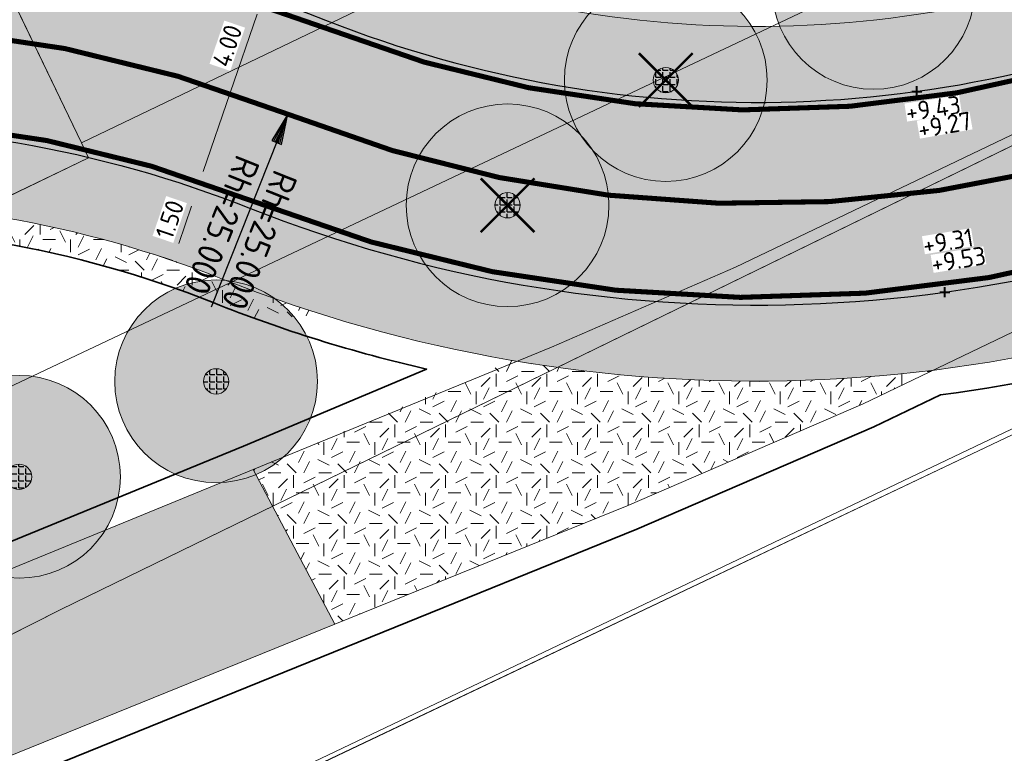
# Model space of a CAD drawing. Header units: metres. Extents: x 163543 to 168130, y 402678 to 405437.
# Tile 111 of 256: x 164615 to 164635, y 403475 to 403490. Entities that reach past the tile are written whole.
import ezdxf

# ---------------------------------------------------------------- set-up
doc = ezdxf.new("R2010")
doc.units = ezdxf.units.M
doc.linetypes.add('X-CA190022.004-UO-ALM_Assen$0$AM-AS', pattern=[16, 10, -2, 2, -2])
doc.layers.get('0').update_dxf_attribs({"lineweight": 25})
for name, color, linetype, lineweight in [('X-CA190022.004-UO-ALM_Assen$0$N-WE-AM-AS_WEG-G', 10, 'X-CA190022.004-UO-ALM_Assen$0$AM-AS', 25), ('X-CA190022.004-UO-ALM_Assen$0$N-WE-AM-TANGENTPUNT-T25', 7, 'Continuous', 25), ('X-CA190022.004-UO-BGT_Ondergrond$0$GE_201_SHDHek_Lijn_GEM', 253, 'X-CA190022.004-UO-BGT_Ondergrond$0$Hekwerk', 9), ('X-CA190022.004-UO-BGT_Ondergrond$0$GE_316_WGDFietspad_Vlak_GEM', 253, 'Continuous', 9), ('X-CA190022.004-UO-BGT_Ondergrond$0$GE_367_OWGBerm_groenvoorziening_grasenk_GEM', 253, 'Continuous', 9), ('X-CA190022.004-UO-BGT_Ondergrond$0$GE_401_OTDErf_Vlak_GEM', 253, 'Continuous', 9), ('X-CA190022.004-UO-BGT_Ondergrond$0$GE_479_BTDGroenvoorziening_grasenkruida_GEM', 253, 'Continuous', 9), ('X-CA190022.004-UO-DWM_Beplanting$0$B-WE-GR-BOOM-S AFKOMSTIG UIT BGT', 252, 'Continuous', 0), ('X-CA190022.004-UO-DWM_Snelfietsroute$0$N-WE-GW-BERM-G', 90, 'Continuous', 18), ('X-CA190022.004-UO-DWM_Snelfietsroute$0$N-WE-VH-KANTVERHARDING-G', 210, 'Continuous', 25), ('X-CA190022.004-UO-DWM_Snelfietsroute$0$N-WE-VW-MARKERING_LANGS_STREEP_DOORGETROKKEN_010-G', 7, 'Continuous', 0), ('X-CA190022.004-UO-GZM_Werkgrens_v0.2$0$N-WE-KG-GRENS_SYSTEEMGRENS-G', 7, 'X-CA190022.004-UO-GZM_Werkgrens_v0.2$0$KG-OG', 35), ('X-CA190022.004-UO-KAD_Percelen$0$B-WE-KG-GRENS_PERCEEL-GV', 150, 'Continuous', 9), ('X-CA190022.004-UO-TXT_Hoogtes$0$X-XX-AL-T25', 7, 'Continuous', 25), ('X-CA190022.004-UO-TXT_Tekst 1op200$0$X-XX-AL-AANKLEDING-M', 7, 'Continuous', 18)]:
    doc.layers.add(name, color=color, linetype=linetype, lineweight=lineweight)
doc.layers.add('X-CA190022.004-UO-ARC_Arcering$0$N-GV-GR-GRAS-A-200 GRASMENGSEL M1', color=62, linetype='Continuous', lineweight=18, transparency=0.5)
doc.layers.add('X-CA190022.004-UO-ARC_Arcering$0$N-WE-VH-VERHARDING_ASFALT_ROOD-A', color=232, linetype='Continuous', lineweight=0, transparency=0.5)
for name, color, linetype in [('X-CA190022.004-UO-DWM_Beplanting$0$B-WE-GR-BOOM-S AFKOMSTIG UIT BOMENBESTAND GEMEENTE', 252, 'Continuous'), ('X-CA190022.004-UO-DWM_Beplanting$0$N-GV-GR-GRAS-A-200', 7, 'Continuous'), ('X-CA190022.004-UO-DWM_Beplanting$0$V-WE-GR-BOOM-S', 1, 'Continuous'), ('X-CA190022.004-UO-TXT_Hoogtes$0$C3D-SURFACE_TINSURFACE_LABELING-BESTAAND', 252, 'Continuous'), ('X-CA190022.004-UO-TXT_Hoogtes$0$C3D-SURFACE_TINSURFACE_LABELING-NIEUW', 7, 'Continuous')]:
    doc.layers.add(name, color=color, linetype=linetype)
doc.layers.add('X-CA190022.004-UO-TXT_Hoogtes$0$C3D-ASSEMBLY_MARKER', color=7, linetype='Continuous', lineweight=35, plot=False)
doc.styles.add('NLCS-ISO', font='NLCS-ISO.ttf')
doc.styles.add('X-CA190022.004-UO-ALM_Assen$0$NLCS-ISO', font='NLCS-ISO.ttf')
doc.styles.add('X-CA190022.004-UO-TXT_Tekst 1op200$0$NLCS-ISO-M200-T18', font='NLCS-ISO.ttf', dxfattribs={"height": 0.36})
doc.linetypes.add('X-CA190022.004-UO-BGT_Ondergrond$0$Hekwerk', pattern='A,5,-1.5,[2,dgnlstyle-Veghel.shx,S=0.007936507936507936,R=0,X=0,Y=0],-1.5', length=8)
doc.linetypes.add('X-CA190022.004-UO-GZM_Werkgrens_v0.2$0$KG-OG', pattern='A,5.5,-1.5,[2,NLCS.SHX,S=0.5,R=0,X=0,Y=0],-1.5', length=8.5)
doc.dimstyles.new('X-CA190022.004-UO-TXT_Tekst 1op200$0$NLCS-M200-T18-PIJL_L2_H1', dxfattribs={"dimscale": 0.2, "dimtxt": 2.5, "dimasz": 1.8, "dimexe": 2, "dimexo": 2, "dimgap": 0.7, "dimtad": 1, "dimzin": 0, "dimdsep": 46, "dimtxsty": 'X-CA190022.004-UO-TXT_Tekst 1op200$0$NLCS-ISO-M200-T18', "dimcen": 0, "dimdle": 2, "dimclrd": 256, "dimclre": 256, "dimclrt": 10, "dimadec": 1, "dimazin": 0, "dimtfac": 1, "dimtdec": 3, "dimtofl": 0, "dimtmove": 0, "dimatfit": 3, "dimfxl": 2, "dimfxlon": 1, "dimtfillclr": 256, "dimtolj": 1, "dimtzin": 0, "dimlwd": -1, "dimlwe": -1, "dimarcsym": 0})
pattern_1 = [(0, (0, 0), (1, 1), [0.25, -0.75]), (0, (0.5499999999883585, 0.5999999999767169), (1, 1), [0.25, -0.75]), (90, (0.1000000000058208, 0.3499999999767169), (-1, 1), [0.25, -0.75]), (90, (0.5, 0.7000000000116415), (-1, 1), [0.25, -0.75]), (45, (0.2000000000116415, 0.7000000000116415), (0, 1.000000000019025), [0.25, -1.164213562]), (135, (0.5499999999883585, 0), (-1.000000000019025, 0), [0.25, -1.164213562]), (26.56505119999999, (0.25, 0.2999999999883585), (1.000000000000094, 4.000644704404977e-10), [0.25, -1.986067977]), (26.56505119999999, (0.7000000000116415, 0.7999999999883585), (1.000000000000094, 4.000644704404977e-10), [0.25, -1.986067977]), (63.43494882, (0.7000000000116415, 0), (5.099862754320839e-11, 1.000000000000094), [0.2499999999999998, -1.986067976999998]), (63.43494882, (0.25, 0.4500000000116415), (5.099862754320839e-11, 1.000000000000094), [0.2499999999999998, -1.986067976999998]), (63.43494882, (0.6000000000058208, 0.2000000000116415), (5.099862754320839e-11, 1.000000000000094), [0.2499999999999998, -1.986067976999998]), (116.5650512, (0, 0.5499999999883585), (-4.000648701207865e-10, 1.000000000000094), [0.2499999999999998, -1.986067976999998]), (153.43494882, (0.2000000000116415, 0.1500000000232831), (-1.000000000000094, 5.099898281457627e-11), [0.25, -1.986067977])]
pattern_2 = [(0, (0, 5000), (1, 1), [0.25, -0.75]), (0, (0.5499999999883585, 5000.599999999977), (1, 1), [0.25, -0.75]), (90, (0.1000000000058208, 5000.349999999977), (-1, 1), [0.25, -0.75]), (90, (0.5, 5000.700000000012), (-1, 1), [0.25, -0.75]), (45, (0.2000000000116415, 5000.700000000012), (0, 1.000000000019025), [0.25, -1.164213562]), (135, (0.5499999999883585, 5000), (-1.000000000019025, 0), [0.25, -1.164213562]), (26.56505119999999, (0.25, 5000.299999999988), (1.000000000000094, 4.000644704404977e-10), [0.25, -1.986067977]), (26.56505119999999, (0.7000000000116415, 5000.799999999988), (1.000000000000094, 4.000644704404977e-10), [0.25, -1.986067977]), (63.43494882, (0.7000000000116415, 5000), (5.099862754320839e-11, 1.000000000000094), [0.2499999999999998, -1.986067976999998]), (63.43494882, (0.25, 5000.450000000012), (5.099862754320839e-11, 1.000000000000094), [0.2499999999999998, -1.986067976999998]), (63.43494882, (0.6000000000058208, 5000.200000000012), (5.099862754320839e-11, 1.000000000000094), [0.2499999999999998, -1.986067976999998]), (116.5650512, (0, 5000.549999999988), (-4.000648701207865e-10, 1.000000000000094), [0.2499999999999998, -1.986067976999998]), (153.43494882, (0.2000000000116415, 5000.150000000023), (-1.000000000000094, 5.099898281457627e-11), [0.25, -1.986067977])]

# ---------------------------------------------------------------- blocks, each defined once
blk = doc.blocks.new('X-CA190022.004-UO-DWM_Beplanting$0$SGR-BOOM_01-SO')
at = {"linetype": 'ByBlock', "lineweight": 18}
h = blk.add_hatch(color=0, dxfattribs=at)
h.dxf.hatch_style = 1
edge = h.paths.add_edge_path()
edge.add_arc((0, 0), 0.25, 0, 360)
at = {"color": 0, "linetype": 'ByBlock', "lineweight": 18}
for radius in [2, 0.25]:
    blk.add_circle((0, 0), radius, dxfattribs=at)
blk = doc.blocks.new('X-CA190022.004-UO-DWM_Beplanting$0$IMGEOBoom')
at = {"transparency": 33554457}
h = blk.add_hatch(color=256, dxfattribs=at)
h.dxf.hatch_style = 1
edge = h.paths.add_edge_path()
edge.add_arc((0, 0), 100, 0, 360)
edge = h.paths.add_edge_path(flags=17)
edge.add_arc((0, 0), 12.5, 0, 360)
h = blk.add_hatch()
h.set_pattern_fill('ANGLE', color=256)
h.set_pattern_definition([(0, (0, 0), (0, 6.985), [5.08, -1.905]), (90, (0, 0), (-6.985, 4.277078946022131e-16), [5.08, -1.905])])
edge = h.paths.add_edge_path(flags=17)
edge.add_arc((0, 0), 12.5, 0, 360)
at = {"layer": 'X-CA190022.004-UO-DWM_Beplanting$0$N-GV-GR-GRAS-A-200'}
h = blk.add_hatch(color=256, dxfattribs=at)
h.dxf.hatch_style = 1
edge = h.paths.add_edge_path(flags=17)
edge.add_arc((0, 0), 12.5, 0, 360)
at = {"xscale": 50, "yscale": 50, "zscale": 50}
blk.add_blockref('X-CA190022.004-UO-DWM_Beplanting$0$SGR-BOOM_01-SO', (0, 0), dxfattribs=at)
blk = doc.blocks.new('X-CA190022.004-UO-DWM_Beplanting$0$Te verwijderen boom')
at = {"ltscale": 0.1, "const_width": 0.05, "flags": 128}
for points in [[(-0.5303300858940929, 0.5303300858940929), (0.5303300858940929, -0.5303300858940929)], [(0.5303300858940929, 0.5303300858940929), (-0.5303300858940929, -0.5303300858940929)]]:
    blk.add_lwpolyline(points, dxfattribs=at)
blk = doc.blocks.new('*U204')
at = {"layer": 'X-CA190022.004-UO-TXT_Hoogtes$0$C3D-ASSEMBLY_MARKER', "color": 7, "linetype": 'Continuous', "lineweight": 40}
for p, q in [((164632.7995342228, 403488.4266769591, 9.426502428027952), (164632.7995342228, 403488.626676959, 9.426502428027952)), ((164632.6995342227, 403488.5266769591, 9.426502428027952), (164632.8995342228, 403488.5266769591, 9.426502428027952))]:
    blk.add_line(p, q, dxfattribs=at)
at = {"layer": 'X-CA190022.004-UO-TXT_Hoogtes$0$X-XX-AL-T25', "color": 7, "linetype": 'Continuous', "lineweight": 25, "insert": (164633.1208434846, 403488.1894619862, 9.426502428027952), "char_height": 0.36, "width": 1.0908, "attachment_point": 5, "rotation": 8.531627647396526, "style": 'NLCS-ISO', "bg_fill": 3, "box_fill_scale": 1, "bg_fill_color": 256, "bg_fill_true_color": 13158600, "bg_fill_transparency": 0}
blk.add_mtext('{\\fNLCS-ISO|b0|i0|c0|p10;+9.43}', dxfattribs=at)
blk = doc.blocks.new('*U205')
at = {"layer": 'X-CA190022.004-UO-TXT_Hoogtes$0$C3D-ASSEMBLY_MARKER', "color": 7, "linetype": 'Continuous', "lineweight": 40}
for p, q in [((164633.2523710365, 403484.5650731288, 9.52632306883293), (164633.4523710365, 403484.5650731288, 9.52632306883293)), ((164633.3523710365, 403484.4650731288, 9.52632306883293), (164633.3523710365, 403484.6650731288, 9.52632306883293))]:
    blk.add_line(p, q, dxfattribs=at)
at = {"layer": 'X-CA190022.004-UO-TXT_Hoogtes$0$X-XX-AL-T25', "color": 7, "linetype": 'Continuous', "lineweight": 25, "insert": (164633.6213723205, 403485.206901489, 9.52632306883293), "char_height": 0.36, "width": 1.05444, "attachment_point": 5, "rotation": 9.325563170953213, "style": 'NLCS-ISO', "bg_fill": 3, "box_fill_scale": 1, "bg_fill_color": 256, "bg_fill_true_color": 13158600, "bg_fill_transparency": 0}
blk.add_mtext('{\\fNLCS-ISO|b0|i0|c0|p10;+9.53}', dxfattribs=at)
blk = doc.blocks.new('*U206')
at = {"layer": 'X-CA190022.004-UO-TXT_Hoogtes$0$X-XX-AL-T25', "color": 252, "linetype": 'Continuous', "lineweight": 25, "insert": (164633.3485055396, 403487.8624239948, 9.266392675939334), "char_height": 0.36, "width": 1.05444, "attachment_point": 5, "rotation": 10.026256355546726, "style": 'NLCS-ISO', "bg_fill": 3, "box_fill_scale": 1, "bg_fill_color": 256, "bg_fill_true_color": 13158600, "bg_fill_transparency": 0}
blk.add_mtext('{\\fNLCS-ISO|b0|i0|c0|p10;+9.27}', dxfattribs=at)
blk = doc.blocks.new('*U207')
at = {"layer": 'X-CA190022.004-UO-TXT_Hoogtes$0$X-XX-AL-T25', "color": 252, "linetype": 'Continuous', "lineweight": 25, "insert": (164633.4137432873, 403485.5700896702, 9.313696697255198), "char_height": 0.36, "width": 0.98172, "attachment_point": 5, "rotation": 9.427672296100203, "style": 'NLCS-ISO', "bg_fill": 3, "box_fill_scale": 1, "bg_fill_color": 256, "bg_fill_true_color": 13158600, "bg_fill_transparency": 0}
blk.add_mtext('{\\fNLCS-ISO|b0|i0|c0|p10;+9.31}', dxfattribs=at)
blk = doc.blocks.new('X-CA190022.004-UO-ALM_Assen$0$SVH-RANDVERHARDING-SO')
at = {"color": 0}
for p, q in [((-0.5999999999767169, 3.499999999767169), (0.5999999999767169, 3.499999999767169)), ((0, 0), (-0.5999999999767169, 3.499999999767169)), ((-0.4000000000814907, 3.499999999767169), (0.4000000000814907, 3.499999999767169)), ((0, 0.7000000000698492), (-0.4000000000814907, 3.499999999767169)), ((-0.1999999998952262, 3.499999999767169), (0.1999999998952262, 3.499999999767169)), ((0, 1.749999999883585), (-0.1999999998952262, 3.499999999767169)), ((0.5999999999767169, 3.499999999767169), (0, 0)), ((0.4000000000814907, 3.499999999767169), (0, 0.7000000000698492)), ((0.1999999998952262, 3.499999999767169), (0, 1.749999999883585))]:
    blk.add_line(p, q, dxfattribs=at)
blk = doc.blocks.new('*D842')
at = {"layer": 'X-CA190022.004-UO-TXT_Tekst 1op200$0$X-XX-AL-AANKLEDING-M', "transparency": 16777216}
for p, q in [((164619.8976729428, 403490.3889338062), (164620.2761361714, 403490.2594518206)), ((164619.7811391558, 403490.0483169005), (164618.7188916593, 403486.9434709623)), ((164618.6023578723, 403486.6028540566), (164618.2238946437, 403486.7323360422))]:
    blk.add_line(p, q, dxfattribs=at)
for points in [[(164619.7243696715, 403490.0677391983), (164619.8379086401, 403490.0288946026), (164619.8976729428, 403490.3889338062)], [(164618.662122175, 403486.9628932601), (164618.7756611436, 403486.9240486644), (164618.6023578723, 403486.6028540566)]]:
    blk.add_solid(points, dxfattribs=at)
at = {"layer": 'X-CA190022.004-UO-TXT_Tekst 1op200$0$X-XX-AL-AANKLEDING-M', "transparency": 16777216, "insert": (164619.1928416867, 403489.4264412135), "char_height": 0.36, "attachment_point": 5, "rotation": 71.11286592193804, "style": 'X-CA190022.004-UO-TXT_Tekst 1op200$0$NLCS-ISO-M200-T18', "bg_fill": 3, "box_fill_scale": 1.1, "bg_fill_color": 256, "bg_fill_true_color": 13158600, "bg_fill_transparency": 0}
blk.add_mtext('\\A1;4.00', dxfattribs=at)
blk = doc.blocks.new('*D843')
at = {"layer": 'X-CA190022.004-UO-TXT_Tekst 1op200$0$X-XX-AL-AANKLEDING-M', "transparency": 16777216}
for p, q in [((164618.602357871, 403486.602854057), (164618.2238946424, 403486.7323360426)), ((164618.485824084, 403486.2622371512), (164618.2340110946, 403485.5262123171)), ((164618.1174773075, 403485.1855954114), (164617.7390140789, 403485.315077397))]:
    blk.add_line(p, q, dxfattribs=at)
for points in [[(164618.4290545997, 403486.281659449), (164618.5425935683, 403486.2428148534), (164618.602357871, 403486.602854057)], [(164618.1772416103, 403485.5456346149), (164618.2907805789, 403485.5067900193), (164618.1174773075, 403485.1855954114)]]:
    blk.add_solid(points, dxfattribs=at)
at = {"layer": 'X-CA190022.004-UO-TXT_Tekst 1op200$0$X-XX-AL-AANKLEDING-M', "transparency": 16777216, "insert": (164618.0571470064, 403485.9978103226), "char_height": 0.36, "attachment_point": 5, "rotation": 71.11286592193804, "style": 'X-CA190022.004-UO-TXT_Tekst 1op200$0$NLCS-ISO-M200-T18', "bg_fill": 3, "box_fill_scale": 1.1, "bg_fill_color": 256, "bg_fill_true_color": 13158600, "bg_fill_transparency": 0}
blk.add_mtext('\\A1;1.50', dxfattribs=at)

msp = doc.modelspace()

# ---------------------------------------------------------------- hatches: boundary and pattern name
at = {"layer": 'X-CA190022.004-UO-ARC_Arcering$0$N-GV-GR-GRAS-A-200 GRASMENGSEL M1'}
h = msp.add_hatch(dxfattribs=at)
h.set_pattern_fill('AGR-GRAS_02-SO', color=256, scale=0.1, pattern_type=2)
h.set_pattern_definition(pattern_2)
h.paths.add_polyline_path([(164599.4477769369, 403489.171202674, -0.2096908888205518), (164621.1271427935, 403489.9339234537, 0.2085225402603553), (164639.5720025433, 403490.5563046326), (164638.9234094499, 403491.9088021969, -0.2087200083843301), (164621.6614316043, 403491.3356928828, 0.2094978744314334), (164598.7972482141, 403490.5227989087), (164495.7346418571, 403440.9457024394, 0.2673616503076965), (164498.6229905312, 403440.7572431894), (164498.6671474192, 403440.667520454)])
h = msp.add_hatch(dxfattribs=at)
h.set_pattern_fill('AGR-GRAS_02-SO', color=256, scale=0.1, pattern_type=2)
h.set_pattern_definition([(0, (0, 5000), (1, 1), [0.25, -0.75]), (0, (0.5499999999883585, 5000.599999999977), (1, 1), [0.25, -0.75]), (90, (0.1000000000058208, 5000.349999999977), (-1, 1), [0.25, -0.75]), (90, (0.5, 5000.700000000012), (-1, 1), [0.25, -0.75]), (45, (0.2000000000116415, 5000.700000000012), (0, 1.000000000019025), [0.25, -1.164213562]), (135, (0.5499999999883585, 5000), (-1.000000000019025, 0), [0.25, -1.164213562]), (26.56505119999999, (0.25, 5000.299999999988), (1.000000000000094, 4.000644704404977e-10), [0.25, -1.986067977]), (26.56505119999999, (0.7000000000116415, 5000.799999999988), (1.000000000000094, 4.000644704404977e-10), [0.25, -1.986067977]), (63.43494882, (0.7000000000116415, 5000), (5.099862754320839e-11, 1.000000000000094), [0.2499999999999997, -1.986067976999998]), (63.43494882, (0.25, 5000.450000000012), (5.099862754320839e-11, 1.000000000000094), [0.2499999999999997, -1.986067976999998]), (63.43494882, (0.6000000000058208, 5000.200000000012), (5.099862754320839e-11, 1.000000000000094), [0.2499999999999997, -1.986067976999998]), (116.5650512, (0, 5000.549999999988), (-4.000648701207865e-10, 1.000000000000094), [0.2499999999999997, -1.986067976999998]), (153.43494882, (0.2000000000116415, 5000.150000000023), (-1.000000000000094, 5.099898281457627e-11), [0.25, -1.986067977])])
edge = h.paths.add_edge_path()
edge.add_arc((164611.1568154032, 403464.8422401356), 21.50000000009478, 68.3293112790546, 115.7006320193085, ccw=False)
edge.add_arc((164629.6203846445, 403511.3083203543), 28.50000000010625, 248.3293112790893, 295.6200458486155)
edge.add_line((164641.9438200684, 403485.6104033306), (164641.3015951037, 403486.9496215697))
edge.add_arc((164629.6357839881, 403511.3970298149), 27.08813243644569, 248.3324958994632, 295.5095370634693, ccw=False)
edge.add_arc((164611.1568154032, 403464.8422401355), 23.00000000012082, 68.37151412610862, 115.7006320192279)
edge.add_line((164601.1824278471, 403485.5669016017), (164502.0995686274, 403437.8801956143))
edge.add_line((164502.0995686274, 403437.8801956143), (164502.1429355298, 403437.7900883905))
edge.add_arc((164503.4005756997, 403435.1769789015), 2.899999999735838, 115.7006320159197, 174.5422744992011)
edge.add_line((164500.5137224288, 403435.4528016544), (164601.8329313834, 403484.2152932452))
h = msp.add_hatch(dxfattribs=at)
h.set_pattern_fill('AGR-GRAS_02-SO', color=256, scale=0.1, pattern_type=2)
h.set_pattern_definition(pattern_1)
edge = h.paths.add_edge_path()
edge.add_arc((164611.1568158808, 403464.8422399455), 21.00000000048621, 68.33813964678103, 110.2592708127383)
edge.add_arc((164608.1106679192, 403447.7851550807), 37.00000000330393, 96.55763727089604, 99.59772582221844)
edge.add_arc((164611.1568154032, 403464.8422401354), 21.50000000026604, 68.32931127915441, 115.37946235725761, ccw=False)
edge.add_arc((164629.6203846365, 403511.3083203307), 28.4999999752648, 248.3293112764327, 252.5432567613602)
edge.add_arc((164618.3996039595, 403518.4461171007), 34.42897145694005, 272.2316846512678, 274.4497931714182, ccw=False)
edge.add_arc((164629.6203714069, 403511.3083249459), 28.99999980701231, 248.3229469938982, 250.0809143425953, ccw=False)
h = msp.add_hatch(dxfattribs=at)
h.set_pattern_fill('AGR-GRAS_02-SO', color=256, scale=0.1, pattern_type=2)
h.set_pattern_definition(pattern_1)
edge = h.paths.add_edge_path()
edge.add_arc((164629.6203846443, 403511.3083203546), 28.50000000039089, 260.3109467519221, 277.0624142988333)
edge.add_line((164633.1244734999, 403483.0245553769), (164631.74, 403482.36))
edge.add_line((164631.74, 403482.36), (164627.08, 403480.35))
edge.add_line((164627.08, 403480.35), (164621.316, 403478.014))
edge.add_line((164621.316, 403478.014), (164619.704, 403481.066))
edge.add_line((164619.704, 403481.066), (164624.8238046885, 403483.2148545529))
h = msp.add_hatch(dxfattribs=at)
h.set_pattern_fill('AGR-GRAS_02-SO', color=256, scale=0.1, pattern_type=2)
h.set_pattern_definition(pattern_2)
h.paths.add_polyline_path([(164619.704, 403481.066), (164621.316, 403478.014), (164605.74, 403471.7), (164600.64, 403469.315), (164599.21, 403468.63), (164595.22, 403466.605), (164591.23, 403464.58), (164577.71, 403456.5), (164571.47, 403453.2), (164544.8135, 403440.3775), (164518.157, 403427.555), (164516.668, 403430.689), (164569.76, 403456.18), (164575.93, 403459.42), (164592.13, 403469.02), (164597.61, 403471.99), (164600.48, 403473.35), (164602.885, 403474.235), (164604.45, 403474.81)])
at = {"layer": 'X-CA190022.004-UO-ARC_Arcering$0$N-WE-VH-VERHARDING_ASFALT_ROOD-A'}
h = msp.add_hatch(color=256, dxfattribs=at)
h.dxf.hatch_style = 1
h.paths.add_polyline_path([(164621.1086011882, 403489.9412831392, 0.2094983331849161), (164599.4477517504, 403489.1711905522), (164498.6671976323, 403440.6674161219), (164490.6751630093, 403436.8210010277, -0.02616535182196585), (164490.3924341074, 403436.684928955), (164490.089852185, 403436.5393019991), (164489.7935083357, 403436.3966773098), (164493.0826311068, 403433.5405141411), (164493.7673718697, 403433.8700669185), (164502.0995686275, 403437.8801956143), (164601.1824278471, 403485.5669016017, -0.2096911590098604), (164619.6500572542, 403486.2166370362, 0.208643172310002), (164641.3015951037, 403486.9496215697), (164639.5720025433, 403490.5563046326, -0.2087479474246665)])

# ---------------------------------------------------------------- linework, layer by layer
at = {"layer": 'X-CA190022.004-UO-ALM_Assen$0$N-WE-AM-TANGENTPUNT-T25', "linetype": 'Continuous', "lineweight": 25}
msp.add_line((164620.3886000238, 403488.0752802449), (164618.8745873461, 403484.265061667), dxfattribs=at)
at = {"layer": 'X-CA190022.004-UO-BGT_Ondergrond$0$GE_201_SHDHek_Lijn_GEM'}
msp.add_line((164683.071, 403504.746), (164620.047, 403474.794), dxfattribs=at)
at = {"layer": 'X-CA190022.004-UO-BGT_Ondergrond$0$GE_316_WGDFietspad_Vlak_GEM', "flags": 128}
for points in [[(164783.7, 403545.643), (164775.27, 403548.69), (164773.26, 403549.2200000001), (164770.72, 403548.83), (164768.53, 403548.02), (164631.74, 403482.36), (164627.08, 403480.3500000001), (164621.316, 403478.0140000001), (164619.704, 403481.066), (164625.59, 403483.48), (164629.22, 403485.06), (164763.542, 403549.392), (164768.875, 403551.946)], [(164599.21, 403468.63), (164591.23, 403464.58), (164577.71, 403456.5), (164571.47, 403453.2), (164518.157, 403427.555), (164516.668, 403430.689), (164569.76, 403456.18), (164575.93, 403459.42), (164592.13, 403469.02), (164597.61, 403471.99), (164600.48, 403473.3500000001), (164602.885, 403474.235), (164604.45, 403474.81), (164619.704, 403481.066), (164621.316, 403478.0140000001), (164607.424, 403472.383), (164605.74, 403471.7), (164604.577, 403471.161), (164602.07, 403470), (164599.21, 403468.63)]]:
    msp.add_lwpolyline(points, dxfattribs=at)
at = {"layer": 'X-CA190022.004-UO-BGT_Ondergrond$0$GE_367_OWGBerm_groenvoorziening_grasenk_GEM', "flags": 128}
for points in [[(164768.875, 403551.946), (164763.542, 403549.392), (164629.22, 403485.06), (164625.59, 403483.48), (164619.704, 403481.066), (164604.45, 403474.81), (164602.885, 403474.235), (164600.48, 403473.3500000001), (164597.61, 403471.99), (164592.13, 403469.02), (164575.93, 403459.42), (164569.76, 403456.18), (164516.668, 403430.689), (164513.743, 403429.436), (164509.64, 403427.467), (164507.77, 403426.57)], [(164510.298, 403423.881), (164518.157, 403427.555), (164571.47, 403453.2), (164577.71, 403456.5), (164591.23, 403464.58), (164599.21, 403468.63), (164602.07, 403470), (164604.577, 403471.161), (164605.74, 403471.7), (164607.424, 403472.383), (164621.316, 403478.0140000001), (164627.08, 403480.3500000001), (164631.74, 403482.36), (164768.53, 403548.02), (164770.72, 403548.83), (164773.26, 403549.2200000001), (164775.27, 403548.69), (164783.7, 403545.643)], [(164453.106, 403493.369), (164488.004, 403452.975), (164495.285, 403449.119), (164494.344, 403448.187), (164493.938, 403446.928), (164494.512, 403445.201), (164495.603, 403443.783), (164496.644, 403443.037), (164505.761, 403433.039), (164505.901, 403432.4), (164507.126, 403430.884), (164508.284, 403430.692), (164509.941, 403431.278), (164513.965, 403433.277), (164537.446, 403444.229), (164569.522, 403459.744), (164581.242, 403466.331), (164592.676, 403472.187), (164631.326, 403490.472), (164640.44, 403494.868), (164662.351, 403505.436)], [(164683.071, 403504.746), (164620.047, 403474.794), (164605.994, 403467.843), (164604.644, 403466.081), (164604.1, 403465.83), (164602.208, 403469.716), (164599.34, 403468.357), (164599.989, 403466.994), (164588.888, 403461.691), (164588.317, 403459.308), (164529.221, 403430.464), (164510.811, 403421.473), (164516.407, 403415.184), (164516.697, 403414.849), (164516.465, 403414.735), (164516.238, 403414.623), (164513.991, 403413.907), (164513.067, 403413.794), (164510.581, 403417.138), (164509.01, 403419.334)]]:
    msp.add_lwpolyline(points, dxfattribs=at)
at = {"layer": 'X-CA190022.004-UO-BGT_Ondergrond$0$GE_401_OTDErf_Vlak_GEM', "flags": 128}
msp.add_lwpolyline([(164529.221, 403430.464), (164588.317, 403459.308), (164588.888, 403461.691), (164599.989, 403466.994), (164601.2, 403464.45), (164599.62, 403463.7), (164599.96, 403462.98), (164594.28, 403460.27), (164595.83, 403457.02), (164590.59, 403454.5300000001), (164592.74, 403450.01), (164595.756, 403443.449), (164617.522, 403453.869), (164614.34, 403460.2200000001), (164612.24, 403464.76), (164606.84, 403462.27), (164605.01, 403466.25), (164604.644, 403466.081), (164605.994, 403467.843), (164620.047, 403474.794), (164683.071, 403504.746)], dxfattribs=at)
at = {"layer": 'X-CA190022.004-UO-BGT_Ondergrond$0$GE_479_BTDGroenvoorziening_grasenkruida_GEM', "flags": 128}
msp.add_lwpolyline([(164661.155, 403508.745), (164638.92, 403498.02), (164629.806, 403493.624), (164631.326, 403490.472), (164592.676, 403472.187), (164593.082, 403473.391), (164592.609, 403473.511), (164591.238, 403473.656), (164588.258, 403473.0030000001), (164582.318, 403470.584), (164560.42, 403459.532), (164531.517, 403445.8290000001), (164507.277, 403434.2640000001), (164505.761, 403433.039), (164496.644, 403443.037), (164498.627, 403442.886), (164500.282, 403443.347), (164516.388, 403451.268), (164556.346, 403470.466), (164637.795, 403509.882), (164672.252, 403526.504)], dxfattribs=at)
at = {"layer": 'X-CA190022.004-UO-DWM_Snelfietsroute$0$N-WE-GW-BERM-G', "flags": 128}
for points in [[(164495.7565418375, 403440.9312559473), (164598.7972482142, 403490.5227989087, -0.2096911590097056), (164621.6810498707, 403491.3279058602, 0.2084649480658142), (164638.9234094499, 403491.9088021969)], [(164508.7284291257, 403421.9763283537), (164506.0961804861, 403425.2745619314, -0.1098955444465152), (164503.5709637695, 403430.5183180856, 0.05472478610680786), (164502.147580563, 403434.5521686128), (164502.1390745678, 403434.5698422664, -0.4010818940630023), (164502.7372540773, 403436.4098634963, -0.01126086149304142), (164506.7504675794, 403438.4539019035), (164601.8329313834, 403484.2152932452, -0.2096911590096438), (164619.0961501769, 403484.8226546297, 0.2093240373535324), (164641.9438137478, 403485.6104002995)]]:
    msp.add_lwpolyline(points, format="xyb", dxfattribs=at)
at = {"layer": 'X-CA190022.004-UO-DWM_Snelfietsroute$0$N-WE-VH-KANTVERHARDING-G', "flags": 128}
for points in [[(164498.6671976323, 403440.6674161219), (164599.4477517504, 403489.1711905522, -0.2096911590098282), (164621.1271427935, 403489.9339234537, 0.2085287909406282), (164639.5725019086, 403490.5565427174)], [(164502.0995380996, 403437.8801809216), (164601.1824278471, 403485.5669016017, -0.2096911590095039), (164619.6500572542, 403486.2166370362, 0.2086431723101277), (164641.3015951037, 403486.9496215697)]]:
    msp.add_lwpolyline(points, format="xyb", dxfattribs=at)
at = {"layer": 'X-CA190022.004-UO-DWM_Snelfietsroute$0$N-WE-VW-MARKERING_LANGS_STREEP_DOORGETROKKEN_010-G', "const_width": 0.1, "flags": 128}
for points in [[(164498.7322479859, 403440.5322552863), (164599.5128021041, 403489.0360297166, -0.209691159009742), (164621.0717520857, 403489.794525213, 0.208534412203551), (164639.6374122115, 403490.4213145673)], [(164600.3150897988, 403487.369046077, -0.2096911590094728), (164620.3886000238, 403488.0752802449, 0.1989199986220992), (164639.521441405, 403488.3525133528, 0.1989199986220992)], [(164502.034487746, 403438.0153417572), (164601.1173774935, 403485.7020624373, -0.2096911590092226), (164619.7054479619, 403486.3560352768, 0.2086586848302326), (164641.238513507, 403487.0857275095)]]:
    msp.add_lwpolyline(points, format="xyb", dxfattribs=at)
at = {"layer": 'X-CA190022.004-UO-GZM_Werkgrens_v0.2$0$N-WE-KG-GRENS_SYSTEEMGRENS-G', "ltscale": 0.2, "flags": 128}
for points in [[(164202.4471839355, 403276.2612616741, -0.007014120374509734), (164204.6842424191, 403278.1944806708), (164207.7316017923, 403280.6309342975), (164216.350955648, 403287.4712219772), (164219.0035534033, 403289.434108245), (164219.3746627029, 403289.7286192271), (164237.1836765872, 403303.1852059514), (164244.5865004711, 403308.605291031), (164248.7299054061, 403311.6378046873), (164253.9774847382, 403315.3666892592), (164261.1754745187, 403320.480446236), (164269.6822113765, 403326.3244647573), (164277.4779943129, 403331.5382684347), (164300.138869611, 403346.1530355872), (164322.9639978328, 403359.9259594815), (164334.0727303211, 403366.2923093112), (164351.6652632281, 403375.7974689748), (164373.7421382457, 403387.5498352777), (164399.9497431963, 403400.4638723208), (164429.2801321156, 403414.7433017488), (164430.1235736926, 403415.1409833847), (164430.9478262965, 403415.506283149), (164431.7770699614, 403415.8458020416), (164432.615246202, 403416.1613381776), (164433.4616619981, 403416.4526584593), (164434.3156183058, 403416.7195497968), (164435.1764106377, 403416.9618192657), (164436.0433296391, 403417.1792942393), (164436.3055164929, 403417.2587681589, -0.09982065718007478), (164451.9815185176, 403417.1790174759, 0.1310872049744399), (164471.5299883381, 403420.9480569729), (164482.532673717, 403426.2434413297), (164490.6930660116, 403418.7998493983), (164492.5861501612, 403419.7065134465), (164495.4035730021, 403416.5299918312, -0.01010042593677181), (164498.0738503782, 403413.5363083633), (164499.3853029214, 403412.0048366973), (164502.2759065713, 403408.6525450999), (164509.274412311, 403412.9480533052), (164511.7682141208, 403416.4610208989), (164509.1861236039, 403420.2014103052, -0.1750361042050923), (164509.3210798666, 403422.1351258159, -0.1801291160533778), (164510.5166693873, 403423.4312866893), (164518.8245311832, 403427.3151248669), (164545.0302416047, 403439.9269191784), (164571.6953268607, 403452.7535489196), (164577.9552917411, 403456.0641072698), (164591.4716804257, 403464.141949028), (164595.4462846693, 403466.1591353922), (164599.4311747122, 403468.181541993), (164600.8539115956, 403468.8630628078), (164605.9399590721, 403471.2415379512), (164622.0164705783, 403477.7583811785), (164627.272938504, 403479.8886915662), (164631.9472826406, 403481.9048786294), (164633.2674407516, 403482.5385622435, 0.08477773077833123), (164642.6089981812, 403485.3796505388), (164759.3320802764, 403541.3864717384), (164770.9742443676, 403544.8150730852), (164773.2724307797, 403545.3968587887), (164787.8865800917, 403542.289629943), (164789.8994408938, 403542.3802139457), (164793.2522167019, 403543.0482871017), (164800.2402211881, 403546.8141014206), (164803.6710322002, 403549.3659814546), (164804.7740494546, 403550.3596960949), (164806.982937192, 403547.3873851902), (164807.9070396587, 403546.1989325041), (164811.8704722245, 403549.2807697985), (164810.9532731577, 403550.4603442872), (164809.5116547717, 403552.4057701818), (164808.342669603, 403553.5746866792), (164810.0239640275, 403555.0893745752), (164807.82693957, 403558.0124714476), (164809.8344029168, 403559.5158162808, 0.08719858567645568), (164816.7069141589, 403566.8332066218, -0.1361886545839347), (164825.1509550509, 403574.2389801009), (164897.951587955, 403609.3404576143), (164931.0926747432, 403625.3204994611), (165054.7836542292, 403684.9604895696), (165123.1554235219, 403717.9264497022), (165148.5663854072, 403730.0329638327), (165175.6541256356, 403740.4784873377), (165188.1464371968, 403744.8235939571), (165187.6324323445, 403748.0918636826), (165185.2580450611, 403754.9315992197), (165180.037890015, 403753.6894865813, 0.02784581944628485), (165177.0513383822, 403752.4655620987), (165119.6977294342, 403725.1406508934), (165051.3091062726, 403692.1665645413), (164927.6180512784, 403632.5265380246), (164894.4771003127, 403616.5465616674), (164821.6764674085, 403581.445084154, 0.1361886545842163), (164810.015649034, 403571.2180636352, -0.08719858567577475), (164805.0390029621, 403565.919263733), (164803.0203514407, 403564.4075403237), (164799.415410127, 403569.2038422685), (164798.6149812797, 403568.6044188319), (164797.8152444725, 403568.0055136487), (164797.2158194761, 403568.8059445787), (164793.3705278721, 403565.9262908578), (164793.9699528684, 403565.1258599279), (164792.3761302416, 403563.932281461), (164795.8845084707, 403559.0636660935, -0.2015476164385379), (164780.0971775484, 403554.0570161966, 0.07565561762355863), (164771.1691888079, 403553.9823458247, -0.009754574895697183), (164764.0749090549, 403552.5358596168), (164754.2863395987, 403547.7986438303), (164747.4743492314, 403544.6063578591), (164708.340445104, 403525.5831572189), (164686.2179063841, 403515.3649846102), (164675.1479613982, 403509.8647663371), (164663.5244613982, 403504.2582663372), (164644.326586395, 403495.0707073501), (164639.4929121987, 403492.7230557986), (164638.2008723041, 403492.1265410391, -0.2018182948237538), (164621.8461223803, 403491.8003317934, 0.2094978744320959), (164598.5804137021, 403490.9733350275), (164556.1572466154, 403470.5661522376), (164536.2994594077, 403461.0079530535), (164516.3183906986, 403451.407959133), (164508.2317351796, 403447.5121291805), (164500.1867564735, 403443.6421835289), (164497.2033634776, 403443.0084814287), (164495.0902549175, 403442.27400261, 0.1307944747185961), (164492.913084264, 403444.8114515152), (164488.4347408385, 403447.8854838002), (164494.8986629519, 403449.8350294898), (164490.3149407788, 403452.2328764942), (164484.4843242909, 403450.5971355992, -0.07642678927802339), (164479.7480917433, 403454.7225616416), (164478.7991556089, 403455.8572518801), (164474.9179570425, 403452.9617439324), (164457.3434499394, 403473.5656706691), (164451.2568614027, 403468.374000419), (164465.5190818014, 403451.6533184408, -0.484296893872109), (164464.8169442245, 403448.1132255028), (164461.4164168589, 403446.3937776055), (164463.8934237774, 403441.7698684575), (164464.9162194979, 403439.6136052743), (164433.0167582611, 403424.6830765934, 0.0516595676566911), (164425.3001219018, 403421.7033575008), (164396.430770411, 403407.6483830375), (164370.0935852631, 403394.670494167), (164347.8842103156, 403382.8475930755), (164330.1818090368, 403373.2830720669), (164318.9080065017, 403366.8221215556), (164295.9033911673, 403352.9408932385), (164273.0860170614, 403338.2251946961), (164265.1933658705, 403332.9466057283), (164256.5935764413, 403327.0386612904), (164249.3435457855, 403321.8879322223), (164244.0502837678, 403318.1265859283), (164239.8604985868, 403315.0601269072), (164232.4089702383, 403309.6043821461), (164214.4760118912, 403296.0541423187), (164201.2887743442, 403285.5887988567, 0.01213108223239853), (164197.4136132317, 403282.3572203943)], [(164590.7964628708, 403478.3488137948), (164592.7301161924, 403474.7642881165), (164594.7620184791, 403471.0151889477), (164597.3836563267, 403472.4360401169), (164600.28621722, 403473.811469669), (164602.7123281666, 403474.7042381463), (164604.2688573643, 403475.2761259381), (164619.5123822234, 403481.5278298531), (164623.1265350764, 403483.0447410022, -0.03811446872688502), (164618.9115144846, 403484.3579938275, 0.209690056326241), (164602.0498458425, 403483.7647956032)]]:
    msp.add_lwpolyline(points, format="xyb", close=True, dxfattribs=at)
at = {"layer": 'X-CA190022.004-UO-KAD_Percelen$0$B-WE-KG-GRENS_PERCEEL-GV', "flags": 128}
for points in [[(164460.276, 403427.915), (164466.349, 403415.367), (164487.883, 403425.722), (164496.111, 403429.679), (164555.855, 403458.619), (164593.206, 403476.41), (164588.97, 403485.217), (164612.074, 403496.328), (164616.314, 403487.512), (164746.772, 403550.188), (164893.326, 403621.049), (164887.38, 403633.726), (164740.684, 403562.794), (164610.094, 403500.047), (164549.795, 403471.239), (164478.654, 403436.809)], [(164468.748, 403410.406), (164486.08, 403417.995), (164492.111, 403420.636), (164493.855, 403418.592), (164495.298, 403416.903), (164503.089, 403421.185), (164615.905, 403478.304), (164662.782, 403501.158), (164772.136, 403553.829), (164770.057, 403555.749), (164790.783, 403565.26), (164789.551, 403566.923), (164799.538, 403571.715), (164894.973, 403617.537), (164893.326, 403621.049), (164746.772, 403550.188), (164616.314, 403487.512), (164616.456, 403487.216), (164593.352, 403476.106), (164593.206, 403476.41), (164555.855, 403458.619), (164496.111, 403429.679), (164487.883, 403425.722), (164466.349, 403415.367)], [(164615.905, 403478.304), (164503.089, 403421.185), (164504.937, 403419.149), (164510.499, 403421.842), (164619.909, 403474.821), (164758.78, 403541.048), (164766.236, 403544.544), (164771.263, 403545.786), (164774.138, 403545.724), (164787.928, 403542.792), (164789.839, 403542.878), (164793.081, 403543.524), (164802.649, 403548.73), (164790.783, 403565.26), (164770.057, 403555.749), (164772.136, 403553.829), (164662.782, 403501.158)], [(164593.206, 403476.41), (164593.352, 403476.106), (164616.456, 403487.216), (164616.314, 403487.512), (164612.074, 403496.328), (164588.97, 403485.217)]]:
    msp.add_lwpolyline(points, close=True, dxfattribs=at)
msp.add_lwpolyline([(164758.78, 403541.048), (164619.909, 403474.821), (164644.446, 403453.391), (164650.993, 403447.673)], dxfattribs=at)

# ---------------------------------------------------------------- block references
at = {"layer": 'X-CA190022.004-UO-ALM_Assen$0$N-WE-AM-TANGENTPUNT-T25', "linetype": 'Continuous', "lineweight": 25, "extrusion": (-4.522270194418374e-17, -1.138090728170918e-16, -1), "xscale": 0.1714285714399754, "yscale": 0.1714285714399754, "zscale": 0.1714285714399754, "rotation": 201.6706887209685}
msp.add_blockref('X-CA190022.004-UO-ALM_Assen$0$SVH-RANDVERHARDING-SO', (-164620.3886000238, 403488.0752802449), dxfattribs=at)
at = {"layer": 'X-CA190022.004-UO-DWM_Beplanting$0$B-WE-GR-BOOM-S AFKOMSTIG UIT BGT', "xscale": 0.02, "yscale": 0.02, "zscale": 0.02}
for p in [(164631.946, 403490.5680000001), (164627.845, 403488.749), (164624.723, 403486.278), (164618.972, 403482.804), (164615.083, 403480.92)]:
    msp.add_blockref('X-CA190022.004-UO-DWM_Beplanting$0$IMGEOBoom', p, dxfattribs=at)
at = {"layer": 'X-CA190022.004-UO-DWM_Beplanting$0$B-WE-GR-BOOM-S AFKOMSTIG UIT BOMENBESTAND GEMEENTE', "xscale": 0.02, "yscale": 0.02, "zscale": 0.02}
for p in [(164631.946, 403490.568), (164627.845, 403488.749), (164624.723, 403486.278), (164618.972, 403482.804), (164615.083, 403480.92)]:
    msp.add_blockref('X-CA190022.004-UO-DWM_Beplanting$0$IMGEOBoom', p, dxfattribs=at)
at = {"layer": 'X-CA190022.004-UO-DWM_Beplanting$0$V-WE-GR-BOOM-S'}
for p in [(164627.845, 403488.749), (164624.723, 403486.278)]:
    msp.add_blockref('X-CA190022.004-UO-DWM_Beplanting$0$Te verwijderen boom', p, dxfattribs=at)

# ---------------------------------------------------------------- texts
at = {"layer": 'X-CA190022.004-UO-ALM_Assen$0$N-WE-AM-TANGENTPUNT-T25', "linetype": 'Continuous', "lineweight": 25, "char_height": 0.5, "attachment_point": 3, "rotation": 248.3293112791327, "style": 'X-CA190022.004-UO-ALM_Assen$0$NLCS-ISO'}
for insert in [(164618.7905798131, 403484.4598506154), (164619.5340370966, 403484.1644335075)]:
    msp.add_mtext('Rh=25.000', dxfattribs=dict(at, insert=insert))

# ---------------------------------------------------------------- next in the draw order: block references
at = {"layer": 'X-CA190022.004-UO-TXT_Hoogtes$0$C3D-SURFACE_TINSURFACE_LABELING-NIEUW', "color": 7, "linetype": 'Continuous', "lineweight": -3}
for name in ['*U204', '*U205']:
    msp.add_blockref(name, (0, 0), dxfattribs=at)

# ---------------------------------------------------------------- next in the draw order: block references
at = {"layer": 'X-CA190022.004-UO-TXT_Hoogtes$0$C3D-SURFACE_TINSURFACE_LABELING-BESTAAND', "color": 252, "linetype": 'Continuous', "lineweight": -3}
for name in ['*U206', '*U207']:
    msp.add_blockref(name, (0, 0), dxfattribs=at)

# ---------------------------------------------------------------- next in the draw order: linework, layer by layer
at = {"layer": 'X-CA190022.004-UO-ALM_Assen$0$N-WE-AM-AS_WEG-G', "linetype": 'X-CA190022.004-UO-ALM_Assen$0$AM-AS', "lineweight": 18, "flags": 128}
msp.add_lwpolyline([(163996.3336493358, 403048.7078805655), (164190.428417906, 403269.7022139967, -0.04248648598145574), (164203.1301038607, 403281.900647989, -0.05950783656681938), (164394.9099900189, 403402.509361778, 0.004627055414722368), (164427.6093375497, 403418.3764426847, -0.1575725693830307), (164448.8982825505, 403421.5602137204, 0.1543805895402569), (164469.7953122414, 403424.5523459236), (164600.3150897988, 403487.369046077, -0.2096911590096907), (164620.3886000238, 403488.0752802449, 0.2093307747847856), (164640.4309921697, 403488.7665643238), (164764.0180252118, 403548.0366099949, -0.1493007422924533), (164778.4568812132, 403550.2301690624, 0.1996996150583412), (164797.0707545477, 403554.9547108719), (164807.4367029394, 403562.7175400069, 0.08719858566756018), (164813.3612815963, 403569.0256351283, -0.1361873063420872), (164823.4135919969, 403577.8419746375), (165121.4265764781, 403721.5335502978), (165178.771774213, 403748.854454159, -0.02762787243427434), (165181.3258110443, 403749.9024284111), (165206.7023570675, 403758.7117965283, -0.2281753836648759), (165222.2156522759, 403756.92710106, 0.2625260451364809), (165239.8769326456, 403756.0478409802), (165316.357038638, 403794.2949912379, -0.002955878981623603), (165321.6599724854, 403796.9078754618), (165454.6760993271, 403861.4737105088, 0.2337197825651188), (165465.5419418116, 403875.4828331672), (165466.0393278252, 403877.9301751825, -0.1382469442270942), (165476.4672373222, 403898.1944094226), (165483.3232835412, 403905.5400790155), (165502.0132482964, 403925.3181215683, 0.00270083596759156), (165511.6266676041, 403935.5312913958), (165520.3237442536, 403945.4553072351), (165525.6923273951, 403951.3658801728), (165530.615228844, 403956.3669465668, -0.06780363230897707), (165540.3856813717, 403964.2784885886), (165579.0076054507, 403987.5663360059, 0.233996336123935), (165587.6067037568, 404001.0272668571, -0.2578877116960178), (165597.6306713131, 404015.2620702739), (165668.8061252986, 404049.8624576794, 0.1241179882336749), (165680.9653913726, 404060.0928790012), (165692.909929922, 404076.6706676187, -0.3303788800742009), (165732.6456350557, 404089.3227425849, 0.1846113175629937), (165745.4916128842, 404089.77497305), (165892.3246628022, 404151.9071568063, 0.02506743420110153), (165914.8777454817, 404162.8133820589, -0.01071744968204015), (165924.3873477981, 404167.7535043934), (166007.5697587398, 404208.726249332, -0.0190725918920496), (166018.0170805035, 404213.3859907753, -0.1041133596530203), (166035.0595171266, 404216.3802910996), (166071.3637979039, 404215.1615490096, 0.1209432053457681), (166079.7626728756, 404216.9267814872), (166253.1152813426, 404300.2121870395, 0.1370197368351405), (166261.20282629, 404307.3086689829, -0.1370657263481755), (166269.2936265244, 404314.4067145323), (166458.0553023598, 404405.0532937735, -0.05495898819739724), (166465.292640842, 404407.5962293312), (166474.0115951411, 404409.6200769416, 0.05512116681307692), (166477.7441475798, 404410.9329152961), (166509.8455300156, 404426.3741046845, 0.06706615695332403), (166514.3066309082, 404429.3114036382, -0.06727732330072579), (166518.7828901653, 404432.2559861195), (166556.6686702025, 404450.4403351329, -0.01732068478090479), (166566.1850069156, 404454.6088799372, 0.01660197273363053), (166575.3124233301, 404458.5914386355), (166597.7510003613, 404469.2822299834, 0.1329779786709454), (166635.0885808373, 404501.3122219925, -0.04027287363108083), (166645.1747246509, 404513.8395784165), (166648.1959423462, 404517.0287349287, -0.07202746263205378), (166677.0195985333, 404539.8000358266), (166677.2461273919, 404539.9311914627, -0.08933287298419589), (166717.8167622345, 404554.585755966), (166734.2901361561, 404557.3869827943, 0.1628042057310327), (166748.2749261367, 404564.8680743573, -0.09224986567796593), (166757.8833526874, 404571.8738470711), (166814.8951966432, 404599.1350634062, -0.03237137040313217), (166817.2963922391, 404600.0977793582), (166825.540090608, 404602.7984847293, 0.08309599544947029), (166832.8509500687, 404606.6269308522, -0.05104093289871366), (166841.5511306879, 404611.9158900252), (166891.2886605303, 404635.588563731, -0.1080348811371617), (166898.7767261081, 404637.3338670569), (166928.2421893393, 404637.7391838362, 0.2092685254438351), (166941.3852138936, 404643.7086926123, -0.026762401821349), (166980.5363273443, 404682.8606394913, -0.02619809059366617), (167007.2291239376, 404704.4245627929, -0.01999349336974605), (167033.130253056, 404721.6599794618), (167034.9329898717, 404722.7582272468, -0.02850178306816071), (167071.4851403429, 404742.2630184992), (167095.8874986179, 404753.5487719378, 0.06107887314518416), (167112.4352643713, 404763.8129514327, -0.01637972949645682), (167116.3416166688, 404766.7484785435), (167122.4960900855, 404771.0654386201, -0.09347324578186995), (167132.2396271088, 404775.4785245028), (167140.6213436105, 404777.519708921, -0.05617792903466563), (167157.1982762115, 404779.6303146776), (167189.7312216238, 404780.098905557, -0.09129081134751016), (167196.1584139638, 404779.0110158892), (167222.3067585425, 404769.4734945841, 0.2038372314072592), (167236.3782206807, 404770.2117075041, 0.01782615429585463), (167328.8315635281, 404819.5522006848), (167395.6774769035, 404858.3489080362, 0.03125557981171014), (167406.0672886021, 404865.2809112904), (167511.4690776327, 404945.5504878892)], format="xyb", dxfattribs=at)

# ---------------------------------------------------------------- next in the draw order: dimensions: what is measured, and where the dimension line sits
at = {"layer": 'X-CA190022.004-UO-TXT_Tekst 1op200$0$X-XX-AL-AANKLEDING-M'}
dim = msp.add_linear_dim(base=(164618.6023578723, 403486.6028540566), p1=(164619.8976563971, 403490.3889394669), p2=(164618.6125197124, 403486.5993774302), angle=71.11286592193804, dimstyle='X-CA190022.004-UO-TXT_Tekst 1op200$0$NLCS-M200-T18-PIJL_L2_H1', override={"dimclrt": 256, "dimtmove": 2, "dimtfill": 1}, dxfattribs=at)
dim.commit()
dim.dimension.update_dxf_attribs({"geometry": '*D842', "text_midpoint": (164619.1928416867, 403489.4264412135), "dimtype": 160})

# ---------------------------------------------------------------- next in the draw order: dimensions: what is measured, and where the dimension line sits
dim = msp.add_linear_dim(base=(164618.1174773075, 403485.1855954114), p1=(164618.6125197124, 403486.5993774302), p2=(164618.1174773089, 403485.1855954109), angle=71.11286592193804, dimstyle='X-CA190022.004-UO-TXT_Tekst 1op200$0$NLCS-M200-T18-PIJL_L2_H1', override={"dimclrt": 256, "dimtmove": 2, "dimtfill": 1}, dxfattribs=at)
dim.commit()
dim.dimension.update_dxf_attribs({"geometry": '*D843', "text_midpoint": (164618.0571470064, 403485.9978103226)})

doc.saveas('drawing.dxf')
